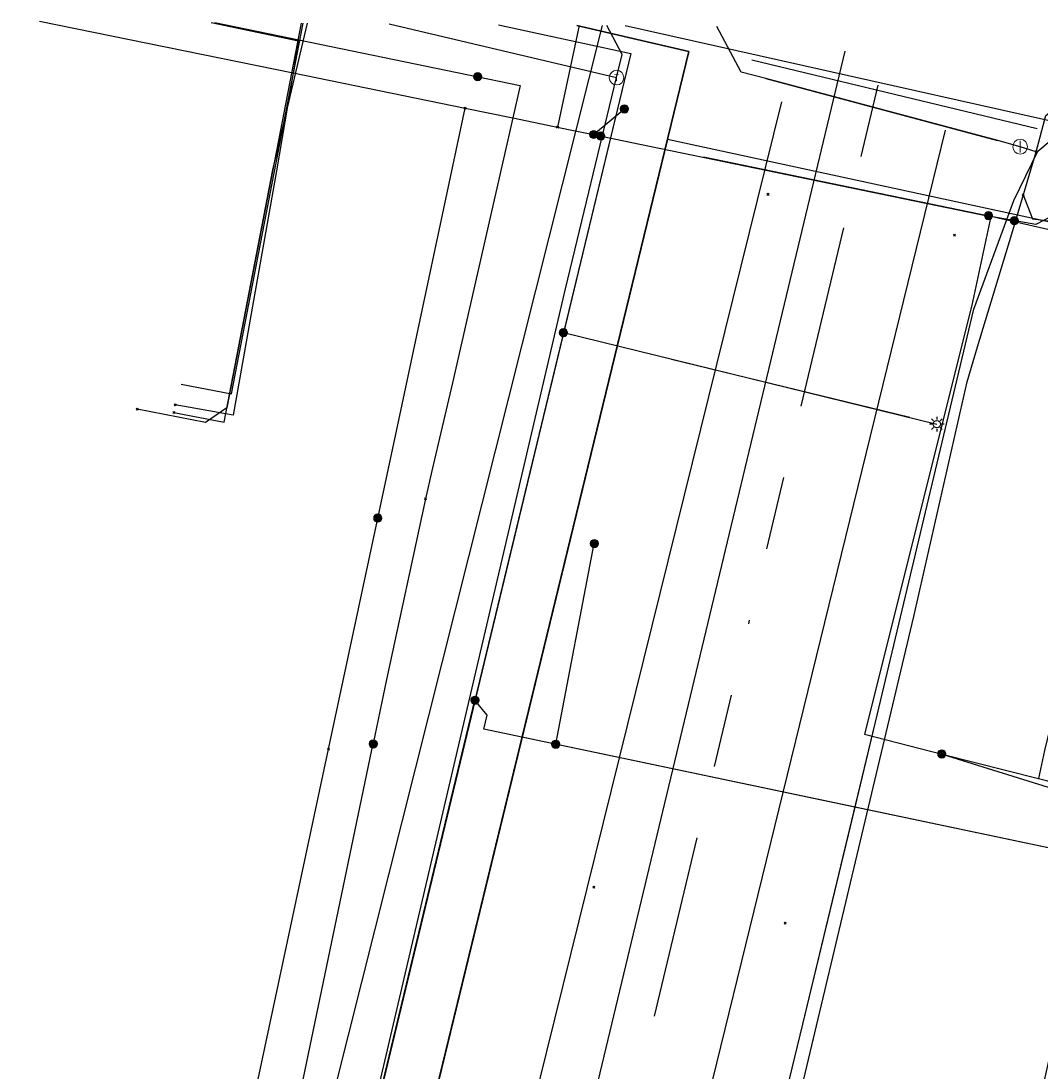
# Model space of a CAD drawing. Header units: metres. Extents: x 253430 to 254090, y 592748 to 593165.
# Tile 144 of 146: x 254009 to 254037, y 593132 to 593160. Entities that reach past the tile are written whole.
import ezdxf
from ezdxf.enums import TextEntityAlignment as Align
from ezdxf.lldxf.tags import DXFTag

# ---------------------------------------------------------------- set-up
doc = ezdxf.new("R2010")
doc.units = ezdxf.units.M
doc.linetypes.add('RI-OVERIG-SO', pattern=[17, 5, -2, 2, -2, 0, -2, 2, -2])
for name, color, linetype in [('B-WE-IE-MEUBILAIR-S', 7, 'Continuous'), ('B-WE-KL-DATA-G', 90, 'KL-DATA-SO'), ('B-WE-KL-DATA_HULPSTUK-S', 90, 'Continuous'), ('B-WE-KL-DATA_KABELBED-G', 90, 'Continuous'), ('B-WE-KL-DATA_MANTELBUIS-G', 90, 'Continuous'), ('B-WE-KL-ET_LS-G', 190, 'KL-LS-SO'), ('B-WE-KL-ET_LS_HULPSTUK-S', 190, 'Continuous'), ('B-WE-KL-ET_LS_KABELBED-G', 190, 'Continuous'), ('B-WE-KL-ET_LS_MANTELBUIS-G', 190, 'Continuous'), ('B-WE-KL-ET_MS-G', 130, 'KL-MS-SO'), ('B-WE-KL-GAS_LD-G', 50, 'KL-GAS_LD-SO'), ('B-WE-KL-GAS_LD_HULPSTUK-S', 50, 'Continuous'), ('B-WE-KL-GAS_LD_MANTELBUIS-G', 50, 'Continuous'), ('B-WE-KL-OVERIG-G', 8, 'Continuous'), ('B-WE-KL-WATER-G', 170, 'KL-WATER-SO'), ('B-WE-KL-WATER_HULPSTUK-S', 170, 'Continuous'), ('B-WE-KL-WATER_MANTELBUIS-G', 170, 'Continuous'), ('B-WE-RI-VRIJVERVAL-G', 210, 'RI-OVERIG-SO'), ('B-WE-RI-VRIJVERVAL_HULPSTUK-S', 210, 'Continuous'), ('V-WE-KL-ET_MS_KABELBED-G', 130, 'V-CONTINUOUS-SO')]:
    doc.layers.add(name, color=color, linetype=linetype)
doc.styles.add('NLCS-ISO', font='txt')
doc.styles.get("Standard").update_dxf_attribs({"font": 'simplex.shx'})
tags = doc.linetypes.add('KL-DATA-SO', pattern='A,4,-1,[101,NLCS.SHX,S=0.5,R=0,X=0,Y=0],-1,4,-1,["D",Standard,S=1,R=0,X=-0.25,Y=-0.5],-1.5', length=12.5).pattern_tags.tags
tags[18] = DXFTag(74, 10)
tags = doc.linetypes.add('KL-GAS_LD-SO', pattern='A,4,-1,[69,NLCS.SHX,S=0.5,R=0,X=0,Y=0],-1,4,-1,["L",Standard,S=1,R=0,X=0.25,Y=-0.5],-2', length=13).pattern_tags.tags
tags[18] = DXFTag(74, 10)
tags = doc.linetypes.add('KL-LS-SO', pattern='A,4,-1,[103,NLCS.SHX,S=0.75,R=0,X=0,Y=0],-1,4,-1,["L",Standard,S=1,R=0,X=0,Y=-0.5],-2', length=13).pattern_tags.tags
tags[18] = DXFTag(74, 10)
tags = doc.linetypes.add('KL-MS-SO', pattern='A,4,-1,[103,NLCS.SHX,S=0.75,R=0,X=0,Y=0],-1,4,-1,["M",Standard,S=1,R=0,X=0,Y=-0.5],-2', length=13).pattern_tags.tags
tags[18] = DXFTag(74, 10)
doc.linetypes.add('KL-WATER-SO', pattern='A,7,-0.5,[168,NLCS.SHX,S=0.75,R=0,X=0.75,Y=0],-2', length=9.5)
doc.linetypes.add('V-CONTINUOUS-SO', pattern='A,3.5,[24,NLCS.SHX,S=0.5,R=0,X=0,Y=0],3.5', length=7)

# ---------------------------------------------------------------- blocks, each defined once
blk = doc.blocks.new('SKL-WTB_HULP_AFSLUITER-SO')
at = {"color": 0, "linetype": 'ByBlock', "lineweight": 18}
blk.add_lwpolyline([(0, 0.8), (0, -0.8)], dxfattribs=at)
blk.add_circle((0, 0), 1, dxfattribs=at)
at = {"color": 0, "linetype": 'ByBlock', "lineweight": 18, "style": 'NLCS-ISO', "flags": 1}
for tag, p in [('TYPE', (1.5, 0)), ('LABEL', (1.5, -1.5)), ('OMSCHRIJVING', (1.5, -3))]:
    blk.add_attdef(tag, p, '', height=1, dxfattribs=at)
blk = doc.blocks.new('SKL-WTB_HULP_OVERIG-SO')
at = {"color": 0, "linetype": 'ByBlock', "lineweight": 18}
for points in [[(-0.14, 0.14), (0.14, -0.14)], [(0.14, 0.14), (-0.14, -0.14)]]:
    blk.add_lwpolyline(points, dxfattribs=at)
at = {"color": 0, "linetype": 'ByBlock', "lineweight": 18, "style": 'NLCS-ISO', "flags": 1}
for tag, p in [('TYPE', (1.5, 0)), ('LABEL', (1.5, -1.5)), ('OMSCHRIJVING', (1.5, -3))]:
    blk.add_attdef(tag, p, '', height=1, dxfattribs=at)
blk = doc.blocks.new('SKL-WTB_HULP_MOF-SO')
at = {"linetype": 'ByBlock', "lineweight": 18}
h = blk.add_hatch(color=0, dxfattribs=at)
h.dxf.hatch_style = 1
h.paths.add_polyline_path([(-0.5625, 0, 1), (0.5625, 0, 1)])
at = {"color": 0, "linetype": 'ByBlock', "lineweight": 18}
blk.add_circle((0, 0), 0.5625, dxfattribs=at)
at = {"color": 0, "linetype": 'ByBlock', "lineweight": 18, "style": 'NLCS-ISO', "flags": 1}
for tag, p in [('TYPE', (1.5, 0)), ('LABEL', (1.5, -1.5)), ('OMSCHRIJVING', (1.5, -3))]:
    blk.add_attdef(tag, p, '', height=1, dxfattribs=at)
blk = doc.blocks.new('SKL-WTB_HULP_T STUK-SO')
at = {"color": 0, "linetype": 'ByBlock', "lineweight": 18}
blk.add_circle((0, 0), 1, dxfattribs=at)
at = {"color": 0, "linetype": 'ByBlock', "lineweight": -2, "style": 'NLCS-ISO'}
blk.add_text('T', height=1, dxfattribs=at).set_placement((0, 0), align=Align.MIDDLE_CENTER)
at = {"color": 0, "linetype": 'ByBlock', "lineweight": 18, "style": 'NLCS-ISO', "flags": 1}
for tag, p in [('TYPE', (1.5, 0)), ('LABEL', (1.5, -1.5)), ('OMSCHRIJVING', (1.5, -3))]:
    blk.add_attdef(tag, p, '', height=1, dxfattribs=at)
blk = doc.blocks.new('SIE-MEUBILAIR_PAAL_LICHTMAST-SO')
for points in [[(-0.62, 0), (-1, 0)], [(-0.71, 0.71), (-0.44, 0.44)], [(0, 1), (0, 0.62)], [(0.44, 0.44), (0.71, 0.71)], [(1, 0), (0.62, 0)], [(-0.71, -0.71), (-0.44, -0.44)], [(0, -0.62), (0, -1)], [(0.44, -0.44), (0.71, -0.71)]]:
    blk.add_lwpolyline(points)
blk.add_circle((0, 0), 0.5)
blk = doc.blocks.new('SRI-HULP_OVERIG-SO')
at = {"color": 0, "linetype": 'ByBlock', "lineweight": 18}
for points in [[(-0.14, 0.14), (0.14, -0.14)], [(0.14, 0.14), (-0.14, -0.14)]]:
    blk.add_lwpolyline(points, dxfattribs=at)
at = {"color": 0, "linetype": 'ByBlock', "lineweight": 18, "style": 'NLCS-ISO', "flags": 1}
for tag, p in [('TYPE', (1.5, 0)), ('LABEL', (1.5, -1.5)), ('OMSCHRIJVING', (1.5, -3))]:
    blk.add_attdef(tag, p, '', height=1, dxfattribs=at)

msp = doc.modelspace()

# ---------------------------------------------------------------- linework, layer by layer
at = {"layer": 'B-WE-KL-DATA-G'}
for points in [[(254009.776, 593087.418), (254027.322, 593159.599), (254024.265, 593160.307)], [(254009.776, 593087.418), (254027.322, 593159.599), (254024.265, 593160.307)], [(254024.265, 593160.307), (254027.322, 593159.599), (254009.776, 593087.418)], [(254013.486, 593150.529), (254014.861, 593150.264), (254016.811, 593160.368)], [(254045.541, 593141.092), (254047.791, 593140.613), (254050.527, 593151.694), (254038.885, 593154.569), (254026.738, 593157.195), (254027.322, 593159.599), (254024.265, 593160.307)], [(254063.32, 593159.985), (254062.344, 593155.101), (254061.486, 593150.146), (254061.754, 593149.636), (254053.219, 593151.066), (254052.51, 593151.204), (254038.885, 593154.569), (254026.738, 593157.195), (254009.776, 593087.418)]]:
    msp.add_lwpolyline(points, dxfattribs=at)
at = {"layer": 'B-WE-KL-DATA_KABELBED-G'}
for points in [[(254009.626, 593160.426), (254016.537, 593159.01), (254021.226, 593158.05)], [(254014.308, 593160.388), (254016.687, 593159.888), (254016.537, 593159.01), (254016.082, 593156.345), (254014.903, 593149.686), (254013.326, 593149.965)], [(254013.486, 593150.529), (254014.861, 593150.264), (254016.811, 593160.368)], [(254014.402, 593160.387), (254022.725, 593158.669), (254022.523, 593157.784), (254020.878, 593150.563), (254020.313, 593148.171), (254020.147, 593147.403)], [(254024.331, 593160.305), (254023.745, 593157.533)], [(254026.738, 593157.195), (254027.322, 593159.599), (254024.265, 593160.307)], [(254017.502, 593140.582), (254019.415, 593149.549), (254021.226, 593158.05)], [(254021.226, 593158.05), (254022.523, 593157.784), (254023.65, 593157.553), (254023.745, 593157.533)], [(254024.725, 593157.333), (254025.575, 593158.039)], [(254023.745, 593157.533), (254024.043, 593157.473), (254024.044, 593157.473), (254024.725, 593157.333), (254025.989, 593157.072), (254035.491, 593155.11), (254035.55, 593155.098)], [(254026.738, 593157.195), (254014.028, 593104.912)], [(254050.527, 593151.694), (254038.885, 593154.569), (254026.738, 593157.195)], [(254082.93, 593119.717), (254079.007, 593120.539), (254070.924, 593122.247), (254073.915, 593140.196), (254075.244, 593146.463), (254072.602, 593147.027), (254072.651, 593150.3), (254072.529, 593150.627), (254041.176, 593157.091), (254038.648, 593155.855), (254036.774, 593154.879), (254035.748, 593155.063), (254035.55, 593155.098)], [(254035.491, 593155.11), (254027.721, 593156.714)], [(254035.55, 593155.098), (254035.03, 593152.68), (254032.105, 593140.986), (254034.221, 593140.449), (254036.843, 593139.785), (254037.554, 593139.604)], [(254035.485, 593155.123), (254035.748, 593155.063), (254040.277, 593154.023), (254037.011, 593140.542), (254036.843, 593139.785), (254040.354, 593138.908), (254040.356, 593138.908), (254040.357, 593138.908), (254041.01, 593138.751), (254041.186, 593139.512), (254041.192, 593139.534)], [(254020.147, 593147.403), (254019.082, 593142.477), (254018.723, 593140.732)], [(254034.221, 593140.449), (254045.922, 593136.803), (254046.209, 593138.343), (254046.522, 593140.031), (254046.77, 593141.359), (254045.657, 593141.572)], [(254015.871, 593127.044), (254018.723, 593140.732)], [(254014.649, 593127.201), (254017.502, 593140.582)]]:
    msp.add_lwpolyline(points, dxfattribs=at)
at = {"layer": 'B-WE-KL-DATA_MANTELBUIS-G'}
msp.add_lwpolyline([(254035.491, 593155.11), (254027.721, 593156.714)], dxfattribs=at)
at = {"layer": 'B-WE-KL-ET_LS-G'}
for points in [[(254016.755, 593160.369), (254014.736, 593149.883), (254014.151, 593149.486), (254012.285, 593149.847)], [(254022.134, 593160.324), (254025.735, 593159.54), (254013.159, 593107.296)], [(254022.134, 593160.324), (254025.735, 593159.54), (254021.492, 593141.915)], [(253995.429, 592988.708), (253995.864, 592990.553), (253996.067, 592991.387), (253996.075, 592992.47), (253997.323, 592998.198), (254003.255, 593022.336), (254007.751, 593040.835), (254013.422, 593064.519), (254019.631, 593088.905), (254025.629, 593113.29), (254030.43, 593133.087), (254032.454, 593141.506), (254035.089, 593152.574), (254036.178, 593155.537), (254036.83, 593156.88), (254037.161, 593157.163), (254037.716, 593157.391), (254051.703, 593154.654), (254055.161, 593153.852), (254059.64, 593152.843)], [(254023.903, 593151.933), (254034.078, 593149.438)], [(254023.694, 593140.716), (254024.744, 593146.184)], [(254013.159, 593107.296), (254021.492, 593141.915)], [(254028.617, 593121.264), (254028.728, 593121.724), (254034.52, 593120.375), (254038.364, 593137.625), (254021.731, 593141.13), (254021.825, 593141.512), (254021.492, 593141.915)]]:
    msp.add_lwpolyline(points, dxfattribs=at)
at = {"layer": 'B-WE-KL-ET_LS_KABELBED-G'}
for points in [[(254022.134, 593160.324), (254025.735, 593159.54), (254021.492, 593141.915)], [(254031.851, 593138.997), (254032.454, 593141.506), (254035.089, 593152.574), (254036.178, 593155.537), (254036.83, 593156.88), (254037.161, 593157.163), (254037.716, 593157.391), (254051.703, 593154.654), (254055.161, 593153.852), (254059.64, 593152.843)], [(254013.159, 593107.296), (254021.492, 593141.915)], [(254031.851, 593138.997), (254021.731, 593141.13), (254021.825, 593141.512), (254021.492, 593141.915)], [(254013.553, 593065.035), (254019.631, 593088.905), (254025.629, 593113.29), (254030.43, 593133.087), (254031.851, 593138.997)], [(254028.617, 593121.264), (254028.728, 593121.724), (254034.52, 593120.375), (254038.364, 593137.625), (254031.851, 593138.997)]]:
    msp.add_lwpolyline(points, dxfattribs=at)
at = {"layer": 'B-WE-KL-ET_LS_MANTELBUIS-G'}
msp.add_lwpolyline([(254026.847, 593151.211), (254033.345, 593149.625)], dxfattribs=at)
at = {"layer": 'B-WE-KL-ET_MS-G'}
msp.add_lwpolyline([(254058.097, 593151.847), (254045.142, 593154.366), (254042.545, 593156.5), (254025.588, 593160.296)], dxfattribs=at)
msp.add_lwpolyline([(254058.097, 593151.847), (254045.142, 593154.366), (254042.545, 593156.5), (254025.588, 593160.296)], dxfattribs=at)
at = {"layer": 'B-WE-KL-GAS_LD-G'}
for points in [[(254019.158, 593160.349), (254025.35, 593158.882)], [(254025.35, 593158.882), (254025.501, 593159.51), (254025.089, 593160.3)], [(254012.9, 593105.821), (254023.962, 593153.131), (254025.35, 593158.882)]]:
    msp.add_lwpolyline(points, dxfattribs=at)
at = {"layer": 'B-WE-KL-GAS_LD_MANTELBUIS-G'}
msp.add_lwpolyline([(254029.036, 593159.368), (254036.815, 593157.493)], dxfattribs=at)
at = {"layer": 'B-WE-KL-OVERIG-G'}
for points in [[(253988.917, 592981.701), (254031.577, 593159.608)], [(254016.378, 593103.741), (254029.856, 593158.221)], [(254016.561, 593099.659), (254018.323, 593099.435), (254019.115, 593099.59), (254019.563, 593099.835), (254020.053, 593100.439), (254020.474, 593101.275), (254020.83, 593102.406), (254034.315, 593157.449)]]:
    msp.add_lwpolyline(points, dxfattribs=at)
at = {"layer": 'B-WE-KL-WATER-G'}
for points in [[(254012.955, 593112.526), (254024.969, 593160.301)], [(254013.286, 593149.755), (254014.661, 593149.491), (254015.982, 593156.366), (254016.926, 593160.367)], [(254036.347, 593156.999), (254035.741, 593157.169), (254029.42, 593158.858), (254028.746, 593159.033), (254028.083, 593160.275)], [(254036.781, 593156.859), (254037.043, 593157.853), (254038.153, 593158.714)], [(254036.781, 593156.859), (254036.347, 593156.999)], [(254019.761, 593087.627), (254026.86, 593116.588), (254028.948, 593125.249), (254033.447, 593144.196), (254034.907, 593150.595), (254035.182, 593151.547), (254036.117, 593154.622), (254036.781, 593156.859)], [(254036.432, 593155.685), (254036.686, 593155.035), (254038.025, 593154.863), (254040.295, 593154.239), (254044.31, 593152.847), (254047.837, 593151.448), (254049.575, 593150.71), (254050.183, 593150.532)]]:
    msp.add_lwpolyline(points, dxfattribs=at)
at = {"layer": 'B-WE-KL-WATER_MANTELBUIS-G'}
msp.add_lwpolyline([(254029.42, 593158.858), (254035.734, 593157.171)], dxfattribs=at)
at = {"layer": 'B-WE-RI-VRIJVERVAL-G'}
msp.add_lwpolyline([(254018.39, 593100.05), (254032.856, 593160.236)], dxfattribs=at)
at = {"layer": 'V-WE-KL-ET_MS_KABELBED-G'}
msp.add_lwpolyline([(254058.097, 593151.847), (254045.142, 593154.366), (254042.545, 593156.5), (254025.588, 593160.296)], dxfattribs=at)

# ---------------------------------------------------------------- block references
at = {"layer": 'B-WE-IE-MEUBILAIR-S', "xscale": 0.2, "yscale": 0.2, "zscale": 0.2}
msp.add_blockref('SIE-MEUBILAIR_PAAL_LICHTMAST-SO', (254034.078, 593149.438), dxfattribs=at)
at = {"layer": 'B-WE-KL-DATA_HULPSTUK-S', "xscale": 0.2, "yscale": 0.2, "zscale": 0.2}
for name, p in [('SKL-WTB_HULP_MOF-SO', (254021.565, 593158.908)), ('SKL-WTB_HULP_MOF-SO', (254025.565, 593158.031)), ('SKL-WTB_HULP_OVERIG-SO', (254021.226, 593158.05)), ('SKL-WTB_HULP_OVERIG-SO', (254021.226, 593158.05)), ('SKL-WTB_HULP_OVERIG-SO', (254021.226, 593158.05)), ('SKL-WTB_HULP_OVERIG-SO', (254025.575, 593158.039)), ('SKL-WTB_HULP_OVERIG-SO', (254023.745, 593157.533)), ('SKL-WTB_HULP_OVERIG-SO', (254023.745, 593157.533)), ('SKL-WTB_HULP_OVERIG-SO', (254023.745, 593157.533)), ('SKL-WTB_HULP_MOF-SO', (254024.725, 593157.333)), ('SKL-WTB_HULP_OVERIG-SO', (254024.724, 593157.333)), ('SKL-WTB_HULP_MOF-SO', (254024.92, 593157.292)), ('SKL-WTB_HULP_MOF-SO', (254035.485, 593155.123)), ('SKL-WTB_HULP_OVERIG-SO', (254035.485, 593155.123)), ('SKL-WTB_HULP_OVERIG-SO', (254035.55, 593155.098)), ('SKL-WTB_HULP_OVERIG-SO', (254035.55, 593155.098)), ('SKL-WTB_HULP_OVERIG-SO', (254035.55, 593155.098)), ('SKL-WTB_HULP_MOF-SO', (254036.187, 593154.984)), ('SKL-WTB_HULP_OVERIG-SO', (254013.326, 593149.965)), ('SKL-WTB_HULP_OVERIG-SO', (254020.147, 593147.403)), ('SKL-WTB_HULP_OVERIG-SO', (254020.147, 593147.403)), ('SKL-WTB_HULP_MOF-SO', (254018.845, 593146.878)), ('SKL-WTB_HULP_MOF-SO', (254018.721, 593140.724)), ('SKL-WTB_HULP_OVERIG-SO', (254018.723, 593140.732)), ('SKL-WTB_HULP_OVERIG-SO', (254018.723, 593140.732)), ('SKL-WTB_HULP_OVERIG-SO', (254017.502, 593140.582)), ('SKL-WTB_HULP_OVERIG-SO', (254017.502, 593140.582)), ('SKL-WTB_HULP_MOF-SO', (254034.212, 593140.452)), ('SKL-WTB_HULP_OVERIG-SO', (254034.221, 593140.45))]:
    msp.add_blockref(name, p, dxfattribs=at)
at = {"layer": 'B-WE-KL-ET_LS_HULPSTUK-S', "xscale": 0.2, "yscale": 0.2, "zscale": 0.2}
for name, p in [('SKL-WTB_HULP_MOF-SO', (254023.903, 593151.933)), ('SKL-WTB_HULP_OVERIG-SO', (254012.285, 593149.847)), ('SKL-WTB_HULP_MOF-SO', (254024.744, 593146.184)), ('SKL-WTB_HULP_MOF-SO', (254021.492, 593141.915)), ('SKL-WTB_HULP_MOF-SO', (254023.694, 593140.716))]:
    msp.add_blockref(name, p, dxfattribs=at)
at = {"layer": 'B-WE-KL-GAS_LD_HULPSTUK-S', "xscale": 0.2, "yscale": 0.2, "zscale": 0.2}
msp.add_blockref('SKL-WTB_HULP_T STUK-SO', (254025.35, 593158.882), dxfattribs=at)
at = {"layer": 'B-WE-KL-WATER_HULPSTUK-S', "xscale": 0.2, "yscale": 0.2, "zscale": 0.2}
for name, p in [('SKL-WTB_HULP_AFSLUITER-SO', (254036.347, 593156.999)), ('SKL-WTB_HULP_OVERIG-SO', (254036.781, 593156.859)), ('SKL-WTB_HULP_OVERIG-SO', (254036.432, 593155.685)), ('SKL-WTB_HULP_OVERIG-SO', (254013.286, 593149.755))]:
    msp.add_blockref(name, p, dxfattribs=at)
at = {"layer": 'B-WE-RI-VRIJVERVAL_HULPSTUK-S', "xscale": 0.2, "yscale": 0.2, "zscale": 0.2}
for p in [(254029.477, 593155.702), (254034.559, 593154.588), (254024.728, 593136.822), (254029.944, 593135.842)]:
    msp.add_blockref('SRI-HULP_OVERIG-SO', p, dxfattribs=at)

doc.saveas('drawing.dxf')
